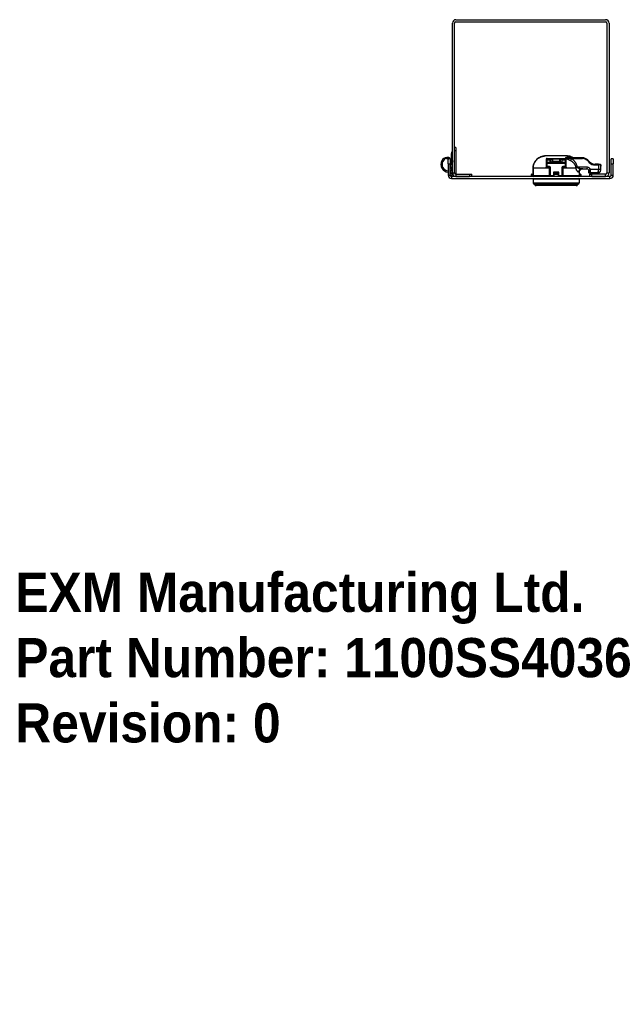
# Model space of a CAD drawing. Header units: inches. Extents: x 0 to 125, y -11 to 69.
# Tile 1 of 7: x 0 to 15, y -11 to 14. Entities that reach past the tile are written whole.
import ezdxf

# ---------------------------------------------------------------- set-up
doc = ezdxf.new("R2010")
doc.units = ezdxf.units.IN
doc.header["$MEASUREMENT"] = 0
doc.layers.get('0').update_dxf_attribs({"lineweight": 25})
doc.layers.add('Visible Edges(ANSI)', color=7, linetype='Continuous', lineweight=25)
doc.layers.add('Visible Tangent Edges(ANSI)', color=7, linetype='Continuous', lineweight=25)
doc.styles.get("Standard").update_dxf_attribs({"font": 'arialbd.ttf'})

msp = doc.modelspace()

# ---------------------------------------------------------------- linework, layer by layer
at = {"layer": 'Visible Edges(ANSI)'}
for p, q in [((11.26, 14.122), (15.088, 14.122)), ((11.174, 10.208), (11.174, 14.036)), ((11.229, 10.208), (11.229, 14.036)), ((11.26, 14.067), (15.088, 14.067)), ((15.119, 14.036), (15.119, 10.208)), ((15.174, 14.036), (15.174, 10.208)), ((11.258, 10.862), (11.229, 10.862)), ((11.258, 10.862), (11.258, 10.783)), ((11.064, 10.442), (11.064, 10.567)), ((11.119, 10.567), (11.064, 10.567)), ((11.104, 10.567), (11.113, 10.587)), ((11.106, 10.59), (11.113, 10.587)), ((11.119, 10.567), (11.119, 10.442)), ((11.13, 10.321), (11.154, 10.673)), ((11.154, 10.673), (11.16, 10.752)), ((11.174, 10.751), (11.16, 10.752)), ((11.258, 10.783), (11.258, 10.193)), ((14.106, 10.647), (13.541, 10.647)), ((14.055, 10.56), (13.592, 10.56)), ((13.666, 10.56), (13.666, 10.489)), ((13.725, 10.507), (13.725, 10.56)), ((13.922, 10.56), (13.922, 10.507)), ((13.981, 10.489), (13.981, 10.56)), ((14.49, 10.595), (14.147, 10.595)), ((15.284, 10.567), (15.229, 10.567)), ((15.229, 10.442), (15.229, 10.567)), ((15.284, 10.567), (15.284, 10.442)), ((11.064, 10.442), (11.064, 10.153)), ((11.119, 10.153), (11.119, 10.442)), ((11.174, 10.526), (11.159, 10.318)), ((13.233, 10.332), (13.233, 10.145)), ((13.583, 10.366), (13.583, 10.55)), ((13.588, 10.534), (13.588, 10.474)), ((13.588, 10.474), (13.588, 10.455)), ((13.588, 10.455), (13.588, 10.371)), ((13.597, 10.543), (13.666, 10.543)), ((14.05, 10.465), (13.597, 10.465)), ((13.597, 10.361), (13.656, 10.361)), ((13.661, 10.346), (13.661, 10.353)), ((13.661, 10.332), (13.661, 10.346)), ((13.661, 10.145), (13.661, 10.332)), ((13.666, 10.351), (13.666, 10.136)), ((13.676, 10.479), (13.971, 10.479)), ((13.981, 10.543), (14.05, 10.543)), ((13.981, 10.136), (13.981, 10.351)), ((13.986, 10.353), (13.986, 10.346)), ((13.986, 10.346), (13.986, 10.332)), ((13.986, 10.332), (13.986, 10.145)), ((13.991, 10.361), (14.05, 10.361)), ((14.06, 10.474), (14.06, 10.534)), ((14.06, 10.455), (14.06, 10.474)), ((14.06, 10.371), (14.06, 10.455)), ((14.065, 10.55), (14.065, 10.366)), ((14.471, 10.314), (14.611, 10.314)), ((14.677, 10.489), (14.629, 10.537)), ((14.902, 10.432), (14.816, 10.432)), ((14.902, 10.432), (14.946, 10.432)), ((14.965, 10.295), (14.965, 10.386)), ((15.229, 10.153), (15.229, 10.442)), ((15.284, 10.153), (15.284, 10.442)), ((11.138, 10.166), (11.121, 10.203)), ((11.148, 10.215), (11.165, 10.179)), ((15.198, 10.122), (11.15, 10.122)), ((11.15, 10.067), (15.198, 10.067)), ((11.174, 10.208), (11.174, 10.182)), ((11.178, 10.182), (11.174, 10.182)), ((11.26, 10.177), (11.614, 10.177)), ((11.26, 10.122), (11.614, 10.122)), ((11.614, 10.177), (11.674, 10.177)), ((11.674, 10.122), (11.674, 10.177)), ((13.194, 10.122), (13.194, 10.167)), ((13.203, 10.177), (13.224, 10.178)), ((13.233, 10.178), (13.224, 10.178)), ((13.652, 10.135), (13.243, 10.135)), ((13.44, 10.126), (13.755, 10.126)), ((13.652, 10.135), (13.666, 10.135)), ((13.765, 10.211), (13.765, 10.178)), ((13.765, 10.178), (13.765, 10.122)), ((13.883, 10.178), (13.883, 10.211)), ((13.883, 10.122), (13.883, 10.178)), ((13.893, 10.126), (14.208, 10.126)), ((13.981, 10.135), (13.996, 10.135)), ((14.408, 10.135), (13.996, 10.135)), ((14.419, 10.145), (14.419, 10.235)), ((14.424, 10.178), (14.419, 10.178)), ((14.424, 10.178), (14.444, 10.177)), ((14.454, 10.167), (14.454, 10.122)), ((14.651, 10.274), (14.651, 10.257)), ((14.651, 10.257), (14.651, 10.236)), ((14.674, 10.177), (14.734, 10.177)), ((14.674, 10.177), (14.674, 10.122)), ((14.889, 10.202), (14.691, 10.197)), ((15.088, 10.177), (14.734, 10.177)), ((14.734, 10.122), (15.088, 10.122)), ((14.965, 10.28), (14.965, 10.295)), ((13.233, 10.047), (13.233, 9.957)), ((14.336, 9.886), (13.311, 9.886)), ((14.414, 10.047), (14.414, 9.957))]:
    msp.add_line(p, q, dxfattribs=at)
at = {"layer": 'Visible Edges(ANSI)', "flags": 128}
for points in [[(11.02, 10.573), (11.023, 10.574), (11.026, 10.574), (11.029, 10.574), (11.032, 10.575), (11.035, 10.575), (11.038, 10.575), (11.041, 10.575), (11.044, 10.575), (11.047, 10.575), (11.05, 10.574), (11.052, 10.574), (11.055, 10.574), (11.058, 10.573), (11.06, 10.573), (11.063, 10.573), (11.066, 10.572), (11.068, 10.572), (11.071, 10.571), (11.073, 10.57), (11.075, 10.57), (11.078, 10.569), (11.08, 10.568), (11.082, 10.568), (11.084, 10.567)], [(11.106, 10.59), (11.105, 10.59), (11.103, 10.591), (11.101, 10.592), (11.099, 10.593), (11.097, 10.594), (11.095, 10.594), (11.092, 10.595), (11.09, 10.596), (11.087, 10.597), (11.084, 10.598), (11.081, 10.599), (11.078, 10.6), (11.075, 10.6), (11.071, 10.601), (11.068, 10.602), (11.064, 10.602), (11.061, 10.603), (11.057, 10.603), (11.053, 10.604), (11.049, 10.604), (11.045, 10.604), (11.042, 10.604), (11.038, 10.604), (11.034, 10.604)], [(13.51, 10.64), (13.483, 10.634), (13.456, 10.626), (13.429, 10.616), (13.404, 10.605), (13.38, 10.591), (13.356, 10.575), (13.334, 10.557), (13.314, 10.537), (13.296, 10.515), (13.28, 10.492), (13.266, 10.468), (13.254, 10.442), (13.245, 10.415), (13.238, 10.388), (13.234, 10.36), (13.233, 10.332)], [(13.51, 10.64), (13.515, 10.641), (13.52, 10.642), (13.524, 10.642), (13.528, 10.643), (13.531, 10.644), (13.534, 10.644), (13.536, 10.645), (13.537, 10.645)], [(13.535, 10.644), (13.53, 10.644), (13.524, 10.642), (13.517, 10.641), (13.51, 10.64)], [(13.583, 10.55), (13.583, 10.551), (13.583, 10.551), (13.583, 10.552), (13.583, 10.552), (13.583, 10.553), (13.583, 10.553), (13.583, 10.554), (13.584, 10.554), (13.584, 10.555), (13.584, 10.556), (13.584, 10.556), (13.585, 10.557), (13.585, 10.557), (13.586, 10.557), (13.586, 10.558), (13.587, 10.558), (13.587, 10.559), (13.588, 10.559), (13.589, 10.559), (13.59, 10.56), (13.59, 10.56), (13.591, 10.56), (13.592, 10.56), (13.592, 10.56)], [(14.055, 10.56), (14.056, 10.56), (14.057, 10.56), (14.057, 10.56), (14.058, 10.56), (14.059, 10.559), (14.059, 10.559), (14.06, 10.559), (14.061, 10.558), (14.061, 10.558), (14.062, 10.557), (14.062, 10.557), (14.063, 10.557), (14.063, 10.556), (14.063, 10.556), (14.064, 10.555), (14.064, 10.554), (14.064, 10.554), (14.064, 10.553), (14.065, 10.553), (14.065, 10.552), (14.065, 10.552), (14.065, 10.551), (14.065, 10.551), (14.065, 10.55)], [(14.11, 10.645), (14.111, 10.645), (14.113, 10.644), (14.116, 10.644), (14.119, 10.643), (14.123, 10.642), (14.128, 10.641), (14.133, 10.641), (14.138, 10.64)], [(14.261, 10.595), (14.247, 10.603), (14.232, 10.61), (14.201, 10.623), (14.17, 10.633), (14.138, 10.64)], [(14.262, 10.595), (14.255, 10.595), (14.249, 10.597)], [(13.735, 10.474), (13.736, 10.474), (13.736, 10.474), (13.736, 10.473), (13.737, 10.473), (13.737, 10.473), (13.737, 10.472), (13.738, 10.472), (13.738, 10.471), (13.738, 10.471), (13.739, 10.471), (13.739, 10.47), (13.74, 10.47), (13.74, 10.469), (13.74, 10.469), (13.741, 10.469), (13.741, 10.468), (13.741, 10.468), (13.742, 10.467), (13.742, 10.467), (13.742, 10.466), (13.742, 10.466), (13.743, 10.466), (13.743, 10.465), (13.743, 10.465)], [(13.904, 10.465), (13.905, 10.465), (13.905, 10.466), (13.905, 10.466), (13.905, 10.466), (13.906, 10.467), (13.906, 10.467), (13.906, 10.468), (13.907, 10.468), (13.907, 10.469), (13.907, 10.469), (13.908, 10.469), (13.908, 10.47), (13.908, 10.47), (13.909, 10.471), (13.909, 10.471), (13.909, 10.471), (13.91, 10.472), (13.91, 10.472), (13.911, 10.473), (13.911, 10.473), (13.911, 10.473), (13.912, 10.474), (13.912, 10.474), (13.912, 10.474)], [(14.505, 10.314), (14.502, 10.314), (14.5, 10.314), (14.498, 10.314), (14.496, 10.313), (14.494, 10.313), (14.493, 10.313), (14.491, 10.313), (14.489, 10.312), (14.487, 10.312), (14.485, 10.312), (14.483, 10.311), (14.481, 10.311), (14.48, 10.311), (14.478, 10.31), (14.476, 10.31), (14.474, 10.309), (14.473, 10.309), (14.471, 10.308), (14.47, 10.307), (14.468, 10.307), (14.466, 10.306), (14.465, 10.305), (14.463, 10.305), (14.462, 10.304)], [(14.965, 10.386), (14.965, 10.399), (14.965, 10.412)], [(13.233, 10.145), (13.234, 10.141), (13.236, 10.138), (13.239, 10.136), (13.243, 10.135)], [(13.316, 10.135), (13.31, 10.134), (13.304, 10.131), (13.299, 10.127), (13.296, 10.122)], [(14.351, 10.122), (14.348, 10.127), (14.343, 10.131), (14.338, 10.134), (14.331, 10.135)], [(14.408, 10.135), (14.409, 10.135), (14.41, 10.135), (14.41, 10.135), (14.411, 10.135), (14.412, 10.135), (14.412, 10.136), (14.413, 10.136), (14.413, 10.136), (14.414, 10.137), (14.415, 10.137), (14.415, 10.137), (14.416, 10.138), (14.416, 10.138), (14.417, 10.139), (14.417, 10.139), (14.417, 10.14), (14.418, 10.14), (14.418, 10.141), (14.418, 10.142), (14.418, 10.142), (14.419, 10.143), (14.419, 10.144), (14.419, 10.144), (14.419, 10.145)], [(14.419, 10.235), (14.419, 10.238), (14.419, 10.242), (14.42, 10.245), (14.42, 10.249), (14.421, 10.253), (14.422, 10.256), (14.423, 10.259), (14.424, 10.263), (14.425, 10.266), (14.427, 10.269), (14.429, 10.272), (14.431, 10.275), (14.433, 10.278), (14.435, 10.281), (14.437, 10.284), (14.439, 10.287), (14.442, 10.289), (14.444, 10.292), (14.447, 10.294), (14.449, 10.296), (14.452, 10.298), (14.455, 10.3), (14.459, 10.302), (14.462, 10.304)], [(14.649, 10.285), (14.649, 10.285), (14.649, 10.284), (14.649, 10.284), (14.65, 10.283), (14.65, 10.283), (14.65, 10.282), (14.65, 10.282), (14.65, 10.281), (14.65, 10.281), (14.65, 10.28), (14.65, 10.28), (14.65, 10.28), (14.65, 10.279), (14.65, 10.279), (14.65, 10.278), (14.65, 10.278), (14.65, 10.277), (14.65, 10.277), (14.65, 10.276), (14.651, 10.276), (14.651, 10.276), (14.651, 10.275), (14.651, 10.275), (14.651, 10.274)]]:
    msp.add_lwpolyline(points, dxfattribs=at)
at = {"layer": 'Visible Edges(ANSI)'}
for centre, radius, start, end in [((11.26, 14.036), 0.086, 90, 180), ((15.088, 14.036), 0.086, 0, 90), ((11.26, 14.036), 0.031, 90, 180), ((15.088, 14.036), 0.031, 0, 90), ((11.04, 10.447), 0.157, 92.0902, 153.245), ((11.04, 10.447), 0.128, 99.0892, 153.245), ((13.541, 10.638), 0.00925, 90, 131.9303), ((14.106, 10.637), 0.00984, 49.4973, 90), ((14.49, 10.398), 0.197, 45, 90), ((11.075, 10.429), 0.197, 153.245, 266.7696), ((11.075, 10.429), 0.167, 153.245, 266.1988), ((11.067, 10.326), 0.0634, 325.4262, 356), ((11.068, 10.324), 0.0917, 304.2652, 356), ((13.597, 10.534), 0.00984, 90, 180), ((13.597, 10.455), 0.00984, 90, 180), ((13.597, 10.371), 0.00984, 180, 270), ((13.656, 10.351), 0.00984, 0, 90), ((13.676, 10.489), 0.00984, 180, 270), ((13.971, 10.489), 0.00984, 270, 0), ((13.991, 10.351), 0.00984, 90, 180), ((14.05, 10.534), 0.00984, 0, 90), ((14.05, 10.455), 0.00984, 0, 90), ((14.05, 10.371), 0.00984, 270, 0), ((14.611, 10.274), 0.0394, 15.7452, 90), ((14.816, 10.629), 0.197, 225, 270), ((14.946, 10.412), 0.0197, 0, 90), ((11.067, 10.326), 0.0634, 265.4012, 267.5032), ((11.15, 10.153), 0.086, 180, 270), ((11.075, 10.181), 0.0807, 25, 57.0234), ((11.075, 10.181), 0.0511, 25, 30.8443), ((11.15, 10.153), 0.031, 180, 270), ((11.195, 10.193), 0.063, 205, 289.797), ((11.195, 10.193), 0.0335, 205, 257.9485), ((11.26, 10.208), 0.086, 180, 270), ((11.26, 10.208), 0.031, 180, 270), ((11.195, 10.193), 0.063, 345.5928, 0), ((13.204, 10.167), 0.00984, 93, 180), ((13.253, 10.047), 0.0197, 90, 180), ((13.44, 10.116), 0.00984, 90, 143.9848), ((13.652, 10.145), 0.00984, 270, 0), ((13.656, 10.136), 0.00984, 270, 0), ((13.755, 10.136), 0.00984, 270, 0), ((13.893, 10.136), 0.00984, 180, 270), ((13.991, 10.136), 0.00984, 180, 270), ((13.996, 10.145), 0.00984, 180, 270), ((14.208, 10.116), 0.00984, 36.0152, 90), ((14.395, 10.047), 0.0197, 0, 90), ((14.444, 10.167), 0.00984, 0, 87), ((14.69, 10.236), 0.0394, 180, 271.4321), ((14.887, 10.28), 0.0787, 271.4321, 0), ((15.088, 10.208), 0.086, 270, 0), ((15.088, 10.208), 0.031, 270, 0), ((15.198, 10.153), 0.086, 270, 0), ((15.198, 10.153), 0.031, 270, 0), ((13.273, 9.957), 0.0394, 180, 255.7065), ((13.258, 9.9), 0.0197, 25.8305, 75.7065), ((13.311, 9.925), 0.0394, 205.8305, 270), ((14.336, 9.925), 0.0394, 270, 334.1695), ((14.39, 9.9), 0.0197, 104.2935, 154.1695), ((14.375, 9.957), 0.0394, 284.2935, 0)]:
    msp.add_arc(centre, radius, start, end, dxfattribs=at)
at = {"layer": 'Visible Tangent Edges(ANSI)'}
for p, q in [((11.034, 10.604), (11.02, 10.573)), ((11.154, 10.673), (11.174, 10.672)), ((11.229, 10.783), (11.258, 10.783)), ((13.51, 10.64), (13.51, 10.64)), ((13.59, 10.578), (14.058, 10.578)), ((13.592, 10.55), (13.592, 10.56)), ((13.611, 10.55), (13.611, 10.56)), ((13.676, 10.56), (13.676, 10.558)), ((13.716, 10.558), (13.716, 10.56)), ((13.735, 10.498), (13.735, 10.56)), ((13.912, 10.56), (13.912, 10.498)), ((13.932, 10.56), (13.932, 10.558)), ((13.971, 10.558), (13.971, 10.56)), ((14.036, 10.56), (14.036, 10.55)), ((14.055, 10.56), (14.055, 10.55)), ((14.122, 10.605), (14.236, 10.605)), ((14.138, 10.64), (14.138, 10.64)), ((14.208, 10.575), (14.495, 10.575)), ((11.064, 10.442), (11.119, 10.442)), ((13.233, 10.332), (13.233, 10.332)), ((13.233, 10.145), (13.233, 10.332)), ((13.649, 10.332), (13.233, 10.332)), ((13.569, 10.347), (13.569, 10.356)), ((13.583, 10.55), (13.592, 10.55)), ((13.588, 10.373), (13.583, 10.373)), ((13.597, 10.474), (13.588, 10.474)), ((13.597, 10.455), (13.588, 10.455)), ((13.588, 10.371), (13.597, 10.371)), ((13.592, 10.55), (13.611, 10.55)), ((13.592, 10.542), (13.592, 10.55)), ((13.592, 10.356), (13.592, 10.362)), ((13.597, 10.474), (13.597, 10.543)), ((13.735, 10.474), (13.597, 10.474)), ((13.597, 10.465), (13.597, 10.474)), ((13.597, 10.455), (13.597, 10.465)), ((13.597, 10.455), (14.05, 10.455)), ((13.597, 10.371), (13.597, 10.455)), ((13.656, 10.371), (13.597, 10.371)), ((13.597, 10.361), (13.597, 10.371)), ((13.649, 10.347), (13.649, 10.332)), ((13.649, 10.332), (13.649, 10.145)), ((13.661, 10.332), (13.649, 10.332)), ((13.652, 10.361), (13.652, 10.356)), ((13.656, 10.371), (13.656, 10.361)), ((13.661, 10.353), (13.664, 10.358)), ((13.676, 10.351), (13.666, 10.351)), ((13.676, 10.48), (13.676, 10.558)), ((13.676, 10.558), (13.716, 10.558)), ((13.676, 10.48), (13.676, 10.479)), ((13.971, 10.48), (13.676, 10.48)), ((13.676, 10.136), (13.676, 10.351)), ((13.716, 10.558), (13.716, 10.498)), ((13.735, 10.489), (13.735, 10.498)), ((13.912, 10.498), (13.735, 10.498)), ((13.735, 10.489), (13.912, 10.489)), ((13.735, 10.474), (13.735, 10.465)), ((13.912, 10.498), (13.912, 10.489)), ((13.912, 10.465), (13.912, 10.474)), ((14.05, 10.474), (13.912, 10.474)), ((13.932, 10.498), (13.932, 10.558)), ((13.932, 10.558), (13.971, 10.558)), ((13.971, 10.558), (13.971, 10.48)), ((13.971, 10.479), (13.971, 10.48)), ((13.971, 10.351), (13.971, 10.136)), ((13.981, 10.351), (13.971, 10.351)), ((13.984, 10.358), (13.986, 10.353)), ((13.999, 10.332), (13.986, 10.332)), ((14.05, 10.371), (13.991, 10.371)), ((13.991, 10.361), (13.991, 10.371)), ((13.996, 10.356), (13.996, 10.361)), ((13.999, 10.332), (13.999, 10.347)), ((14.323, 10.332), (13.999, 10.332)), ((13.999, 10.145), (13.999, 10.332)), ((14.036, 10.55), (14.055, 10.55)), ((14.05, 10.543), (14.05, 10.474)), ((14.05, 10.474), (14.06, 10.474)), ((14.05, 10.474), (14.05, 10.465)), ((14.05, 10.465), (14.05, 10.455)), ((14.06, 10.455), (14.05, 10.455)), ((14.05, 10.455), (14.05, 10.371)), ((14.05, 10.371), (14.05, 10.361)), ((14.05, 10.371), (14.06, 10.371)), ((14.055, 10.55), (14.065, 10.55)), ((14.055, 10.55), (14.055, 10.542)), ((14.055, 10.362), (14.055, 10.356)), ((14.065, 10.373), (14.06, 10.373)), ((14.079, 10.356), (14.079, 10.347)), ((14.621, 10.353), (14.363, 10.353)), ((14.621, 10.523), (14.668, 10.476)), ((14.821, 10.412), (14.907, 10.412)), ((14.907, 10.412), (14.907, 10.295)), ((14.965, 10.412), (14.907, 10.412)), ((14.965, 10.412), (14.965, 10.412)), ((15.229, 10.442), (15.284, 10.442)), ((11.064, 10.153), (11.119, 10.153)), ((11.15, 10.122), (11.15, 10.067)), ((11.174, 10.208), (11.229, 10.208)), ((11.26, 10.177), (11.26, 10.122)), ((11.614, 10.177), (11.614, 10.122)), ((13.215, 10.168), (13.194, 10.167)), ((13.215, 10.168), (13.215, 10.122)), ((13.224, 10.168), (13.215, 10.168)), ((13.224, 10.168), (13.224, 10.178)), ((13.224, 10.168), (13.233, 10.169)), ((13.224, 10.122), (13.224, 10.168)), ((13.233, 10.145), (13.233, 10.145)), ((13.233, 10.145), (13.649, 10.145)), ((13.649, 10.145), (13.661, 10.145)), ((13.666, 10.145), (13.661, 10.145)), ((13.667, 10.136), (13.666, 10.136)), ((13.676, 10.136), (13.667, 10.136)), ((13.755, 10.136), (13.676, 10.136)), ((13.676, 10.136), (13.676, 10.126)), ((13.774, 10.222), (13.755, 10.232)), ((13.755, 10.232), (13.764, 10.213)), ((13.893, 10.232), (13.755, 10.232)), ((13.755, 10.232), (13.755, 10.136)), ((13.755, 10.126), (13.755, 10.136)), ((13.765, 10.136), (13.755, 10.136)), ((13.765, 10.178), (13.775, 10.178)), ((13.774, 10.222), (13.874, 10.222)), ((13.775, 10.187), (13.775, 10.221)), ((13.775, 10.187), (13.775, 10.178)), ((13.873, 10.187), (13.775, 10.187)), ((13.775, 10.122), (13.775, 10.178)), ((13.775, 10.178), (13.873, 10.178)), ((13.873, 10.221), (13.873, 10.187)), ((13.873, 10.178), (13.873, 10.187)), ((13.873, 10.178), (13.873, 10.122)), ((13.873, 10.178), (13.883, 10.178)), ((13.893, 10.232), (13.874, 10.222)), ((13.883, 10.213), (13.893, 10.232)), ((13.893, 10.136), (13.883, 10.136)), ((13.893, 10.136), (13.893, 10.232)), ((13.971, 10.136), (13.893, 10.136)), ((13.893, 10.136), (13.893, 10.126)), ((13.971, 10.126), (13.971, 10.136)), ((13.98, 10.136), (13.971, 10.136)), ((13.981, 10.136), (13.98, 10.136)), ((13.986, 10.145), (13.981, 10.145)), ((13.986, 10.145), (13.999, 10.145)), ((13.999, 10.145), (14.419, 10.145)), ((14.419, 10.235), (14.399, 10.235)), ((14.419, 10.168), (14.424, 10.168)), ((14.424, 10.178), (14.424, 10.168)), ((14.424, 10.168), (14.424, 10.122)), ((14.433, 10.168), (14.424, 10.168)), ((14.433, 10.122), (14.433, 10.168)), ((14.454, 10.167), (14.433, 10.168)), ((14.691, 10.197), (14.692, 10.219)), ((14.734, 10.122), (14.734, 10.177)), ((14.965, 10.295), (14.907, 10.295)), ((15.088, 10.122), (15.088, 10.177)), ((15.119, 10.208), (15.174, 10.208)), ((15.198, 10.067), (15.198, 10.122)), ((15.229, 10.153), (15.284, 10.153)), ((14.414, 10.047), (13.233, 10.047)), ((13.233, 9.957), (14.414, 9.957)), ((13.263, 9.919), (14.385, 9.919)), ((14.372, 9.908), (13.276, 9.908))]:
    msp.add_line(p, q, dxfattribs=at)
at = {"layer": 'Visible Tangent Edges(ANSI)', "flags": 128}
for points in [[(13.233, 10.332), (13.234, 10.351), (13.236, 10.369), (13.239, 10.388), (13.243, 10.406), (13.248, 10.424), (13.254, 10.442), (13.262, 10.459), (13.27, 10.476), (13.28, 10.492), (13.291, 10.508), (13.302, 10.522), (13.315, 10.537), (13.328, 10.55), (13.342, 10.563), (13.356, 10.574), (13.372, 10.585), (13.388, 10.595), (13.404, 10.604), (13.421, 10.612), (13.438, 10.62), (13.456, 10.626), (13.474, 10.631), (13.492, 10.636), (13.51, 10.64)], [(13.51, 10.64), (13.512, 10.64), (13.514, 10.64), (13.516, 10.641), (13.518, 10.641), (13.52, 10.641), (13.521, 10.642), (13.523, 10.642), (13.525, 10.642), (13.527, 10.643), (13.528, 10.643), (13.53, 10.643), (13.531, 10.644), (13.532, 10.644), (13.534, 10.644), (13.535, 10.644), (13.536, 10.645), (13.537, 10.645), (13.538, 10.645), (13.538, 10.645), (13.539, 10.645), (13.539, 10.645), (13.54, 10.646), (13.54, 10.646), (13.54, 10.646)], [(13.54, 10.646), (13.54, 10.646), (13.54, 10.646), (13.54, 10.646), (13.54, 10.646), (13.54, 10.646), (13.54, 10.646), (13.54, 10.646), (13.54, 10.646), (13.54, 10.646), (13.54, 10.646), (13.54, 10.647), (13.54, 10.647), (13.54, 10.647), (13.54, 10.647), (13.54, 10.647), (13.541, 10.647), (13.541, 10.647), (13.541, 10.647), (13.541, 10.647), (13.541, 10.647), (13.541, 10.647), (13.541, 10.647), (13.541, 10.647), (13.541, 10.647)], [(13.59, 10.578), (13.588, 10.578), (13.587, 10.577), (13.585, 10.577), (13.584, 10.577), (13.582, 10.576), (13.581, 10.576), (13.579, 10.575), (13.578, 10.574), (13.577, 10.573), (13.576, 10.572), (13.575, 10.571), (13.574, 10.57), (13.573, 10.569), (13.573, 10.568), (13.572, 10.567), (13.571, 10.566), (13.571, 10.565), (13.571, 10.564), (13.57, 10.563), (13.57, 10.562), (13.57, 10.561), (13.57, 10.559), (13.57, 10.558), (13.57, 10.557)], [(13.611, 10.55), (13.612, 10.55), (13.613, 10.55), (13.614, 10.551), (13.615, 10.551), (13.615, 10.551), (13.616, 10.551), (13.617, 10.551), (13.618, 10.552), (13.619, 10.552), (13.619, 10.552), (13.62, 10.553), (13.621, 10.553), (13.622, 10.553), (13.622, 10.554), (13.623, 10.554), (13.624, 10.555), (13.624, 10.556), (13.625, 10.556), (13.626, 10.557), (13.626, 10.557), (13.627, 10.558), (13.627, 10.559), (13.628, 10.559), (13.628, 10.56)], [(14.019, 10.56), (14.02, 10.559), (14.02, 10.559), (14.021, 10.558), (14.021, 10.557), (14.022, 10.557), (14.022, 10.556), (14.023, 10.556), (14.024, 10.555), (14.024, 10.554), (14.025, 10.554), (14.026, 10.553), (14.027, 10.553), (14.027, 10.553), (14.028, 10.552), (14.029, 10.552), (14.03, 10.552), (14.03, 10.551), (14.031, 10.551), (14.032, 10.551), (14.033, 10.551), (14.034, 10.551), (14.035, 10.55), (14.036, 10.55), (14.036, 10.55)], [(14.078, 10.557), (14.078, 10.558), (14.078, 10.559), (14.078, 10.561), (14.078, 10.562), (14.077, 10.563), (14.077, 10.564), (14.077, 10.565), (14.076, 10.566), (14.076, 10.567), (14.075, 10.568), (14.074, 10.569), (14.073, 10.57), (14.073, 10.571), (14.072, 10.572), (14.071, 10.573), (14.069, 10.574), (14.068, 10.575), (14.067, 10.576), (14.065, 10.576), (14.064, 10.577), (14.062, 10.577), (14.061, 10.577), (14.059, 10.578), (14.058, 10.578)], [(14.122, 10.605), (14.114, 10.605), (14.106, 10.605), (14.097, 10.604), (14.089, 10.604), (14.081, 10.603), (14.074, 10.601), (14.068, 10.599), (14.065, 10.596), (14.065, 10.591), (14.068, 10.587), (14.073, 10.582), (14.081, 10.578), (14.09, 10.573), (14.1, 10.569), (14.11, 10.564), (14.12, 10.56), (14.129, 10.556), (14.137, 10.552), (14.146, 10.548), (14.154, 10.543), (14.163, 10.539), (14.172, 10.535), (14.18, 10.531), (14.188, 10.526)], [(14.208, 10.575), (14.198, 10.576), (14.189, 10.577), (14.179, 10.578), (14.17, 10.579), (14.16, 10.58), (14.151, 10.581), (14.141, 10.582), (14.132, 10.583), (14.121, 10.584), (14.111, 10.586), (14.1, 10.587), (14.09, 10.588), (14.083, 10.589), (14.077, 10.59), (14.075, 10.591), (14.077, 10.592), (14.081, 10.593), (14.088, 10.594), (14.097, 10.594), (14.107, 10.594), (14.117, 10.594), (14.127, 10.595), (14.137, 10.595), (14.147, 10.595)], [(14.106, 10.647), (14.106, 10.647), (14.106, 10.647), (14.106, 10.647), (14.106, 10.647), (14.106, 10.647), (14.106, 10.647), (14.106, 10.647), (14.106, 10.647), (14.106, 10.647), (14.107, 10.647), (14.107, 10.647), (14.107, 10.647), (14.107, 10.647), (14.107, 10.646), (14.107, 10.646), (14.107, 10.646), (14.107, 10.646), (14.107, 10.646), (14.107, 10.646), (14.107, 10.646), (14.107, 10.646), (14.107, 10.646), (14.107, 10.646), (14.107, 10.646)], [(14.107, 10.646), (14.107, 10.646), (14.107, 10.646), (14.108, 10.646), (14.108, 10.645), (14.109, 10.645), (14.109, 10.645), (14.11, 10.645), (14.111, 10.645), (14.112, 10.644), (14.113, 10.644), (14.115, 10.644), (14.116, 10.644), (14.118, 10.643), (14.119, 10.643), (14.121, 10.643), (14.122, 10.642), (14.124, 10.642), (14.126, 10.642), (14.128, 10.641), (14.13, 10.641), (14.132, 10.641), (14.134, 10.64), (14.136, 10.64), (14.138, 10.64)], [(14.138, 10.64), (14.143, 10.639), (14.148, 10.638), (14.154, 10.636), (14.159, 10.635), (14.164, 10.634), (14.169, 10.633), (14.175, 10.631), (14.18, 10.63), (14.185, 10.628), (14.191, 10.626), (14.196, 10.625), (14.201, 10.623), (14.206, 10.621), (14.211, 10.619), (14.216, 10.617), (14.221, 10.615), (14.226, 10.612), (14.231, 10.61), (14.236, 10.608), (14.241, 10.605), (14.246, 10.603), (14.251, 10.6), (14.256, 10.597), (14.26, 10.595)], [(14.363, 10.353), (14.361, 10.365), (14.359, 10.377), (14.357, 10.388), (14.354, 10.4), (14.35, 10.411), (14.346, 10.422), (14.342, 10.433), (14.337, 10.444), (14.331, 10.454), (14.326, 10.464), (14.319, 10.474), (14.312, 10.484), (14.305, 10.493), (14.298, 10.502), (14.29, 10.511), (14.282, 10.519), (14.274, 10.528), (14.265, 10.535), (14.256, 10.543), (14.247, 10.55), (14.237, 10.557), (14.228, 10.563), (14.218, 10.569), (14.208, 10.575)], [(14.236, 10.605), (14.237, 10.605), (14.238, 10.604), (14.239, 10.604), (14.24, 10.603), (14.241, 10.603), (14.242, 10.603), (14.243, 10.602), (14.244, 10.602), (14.245, 10.601), (14.246, 10.601), (14.247, 10.601), (14.248, 10.6), (14.249, 10.6), (14.25, 10.599), (14.251, 10.599), (14.252, 10.598), (14.253, 10.598), (14.254, 10.597), (14.255, 10.597), (14.256, 10.597), (14.257, 10.596), (14.257, 10.596), (14.258, 10.595), (14.259, 10.595)], [(14.249, 10.597), (14.249, 10.598), (14.248, 10.598), (14.247, 10.598), (14.247, 10.599), (14.246, 10.599), (14.246, 10.599), (14.245, 10.599), (14.245, 10.6), (14.244, 10.6), (14.244, 10.6), (14.243, 10.601), (14.243, 10.601), (14.242, 10.601), (14.242, 10.602), (14.241, 10.602), (14.24, 10.602), (14.24, 10.603), (14.239, 10.603), (14.239, 10.603), (14.238, 10.604), (14.238, 10.604), (14.237, 10.604), (14.237, 10.605), (14.236, 10.605)], [(14.236, 10.605), (14.237, 10.604), (14.238, 10.603), (14.239, 10.603), (14.24, 10.602), (14.241, 10.601), (14.242, 10.601), (14.243, 10.6), (14.244, 10.599), (14.245, 10.599), (14.246, 10.598), (14.247, 10.598), (14.248, 10.597), (14.249, 10.597), (14.25, 10.597), (14.252, 10.596), (14.253, 10.596), (14.254, 10.596), (14.255, 10.595), (14.256, 10.595), (14.257, 10.595), (14.258, 10.595), (14.26, 10.595), (14.261, 10.595), (14.262, 10.595)], [(13.57, 10.557), (13.569, 10.551), (13.569, 10.544), (13.569, 10.538), (13.569, 10.53), (13.569, 10.523), (13.569, 10.516), (13.569, 10.508), (13.569, 10.5), (13.569, 10.492), (13.569, 10.484), (13.569, 10.476), (13.569, 10.467), (13.569, 10.458), (13.569, 10.45), (13.569, 10.441), (13.569, 10.432), (13.569, 10.422), (13.569, 10.413), (13.569, 10.404), (13.569, 10.394), (13.569, 10.385), (13.569, 10.375), (13.569, 10.366), (13.569, 10.356)], [(13.581, 10.365), (13.581, 10.365), (13.581, 10.365), (13.58, 10.365), (13.58, 10.364), (13.579, 10.364), (13.579, 10.363), (13.578, 10.363), (13.578, 10.362), (13.577, 10.361), (13.576, 10.36), (13.576, 10.36), (13.575, 10.359), (13.575, 10.358), (13.574, 10.357), (13.574, 10.356), (13.573, 10.355), (13.572, 10.354), (13.572, 10.353), (13.571, 10.352), (13.571, 10.351), (13.57, 10.35), (13.57, 10.349), (13.569, 10.348), (13.569, 10.347)], [(13.569, 10.347), (13.57, 10.347), (13.571, 10.348), (13.572, 10.348), (13.573, 10.349), (13.574, 10.35), (13.575, 10.35), (13.576, 10.351), (13.577, 10.351), (13.578, 10.352), (13.579, 10.352), (13.58, 10.352), (13.581, 10.353), (13.582, 10.353), (13.583, 10.354), (13.584, 10.354), (13.584, 10.355), (13.585, 10.355), (13.586, 10.355), (13.587, 10.355), (13.588, 10.356), (13.589, 10.356), (13.589, 10.356), (13.59, 10.356), (13.59, 10.356)], [(13.569, 10.347), (13.572, 10.347), (13.575, 10.347), (13.579, 10.347), (13.582, 10.347), (13.585, 10.347), (13.588, 10.347), (13.592, 10.347), (13.595, 10.347), (13.598, 10.347), (13.602, 10.347), (13.605, 10.347), (13.608, 10.347), (13.612, 10.347), (13.615, 10.347), (13.618, 10.347), (13.622, 10.347), (13.625, 10.347), (13.629, 10.347), (13.632, 10.347), (13.635, 10.347), (13.639, 10.347), (13.642, 10.347), (13.645, 10.347), (13.649, 10.347)], [(13.583, 10.366), (13.583, 10.366), (13.583, 10.366), (13.583, 10.366), (13.583, 10.366), (13.583, 10.366), (13.583, 10.366), (13.583, 10.366), (13.583, 10.366), (13.582, 10.366), (13.582, 10.366), (13.582, 10.366), (13.582, 10.366), (13.582, 10.366), (13.582, 10.366), (13.582, 10.366), (13.582, 10.366), (13.582, 10.366), (13.582, 10.366), (13.582, 10.366), (13.582, 10.366), (13.582, 10.366), (13.582, 10.365), (13.582, 10.365), (13.581, 10.365)], [(13.59, 10.356), (13.59, 10.356), (13.591, 10.356), (13.591, 10.356), (13.591, 10.356), (13.591, 10.356), (13.591, 10.356), (13.591, 10.356), (13.591, 10.356), (13.592, 10.356), (13.592, 10.356), (13.592, 10.356), (13.592, 10.356), (13.592, 10.356), (13.592, 10.356), (13.592, 10.356), (13.592, 10.356), (13.592, 10.356), (13.592, 10.356), (13.592, 10.356), (13.592, 10.356), (13.592, 10.356), (13.592, 10.356), (13.592, 10.356), (13.592, 10.356)], [(13.652, 10.356), (13.649, 10.356), (13.646, 10.356), (13.644, 10.356), (13.641, 10.356), (13.639, 10.356), (13.636, 10.356), (13.633, 10.356), (13.631, 10.356), (13.628, 10.356), (13.626, 10.356), (13.623, 10.356), (13.621, 10.356), (13.618, 10.356), (13.616, 10.356), (13.613, 10.356), (13.61, 10.356), (13.608, 10.356), (13.605, 10.356), (13.603, 10.356), (13.6, 10.356), (13.598, 10.356), (13.595, 10.356), (13.593, 10.356), (13.59, 10.356)], [(14.057, 10.356), (14.055, 10.356), (14.052, 10.356), (14.05, 10.356), (14.047, 10.356), (14.045, 10.356), (14.042, 10.356), (14.04, 10.356), (14.037, 10.356), (14.035, 10.356), (14.032, 10.356), (14.029, 10.356), (14.027, 10.356), (14.024, 10.356), (14.022, 10.356), (14.019, 10.356), (14.017, 10.356), (14.014, 10.356), (14.012, 10.356), (14.009, 10.356), (14.006, 10.356), (14.004, 10.356), (14.001, 10.356), (13.999, 10.356), (13.996, 10.356)], [(13.999, 10.347), (14.002, 10.347), (14.006, 10.347), (14.009, 10.347), (14.012, 10.347), (14.016, 10.347), (14.019, 10.347), (14.022, 10.347), (14.026, 10.347), (14.029, 10.347), (14.032, 10.347), (14.036, 10.347), (14.039, 10.347), (14.042, 10.347), (14.046, 10.347), (14.049, 10.347), (14.052, 10.347), (14.056, 10.347), (14.059, 10.347), (14.062, 10.347), (14.066, 10.347), (14.069, 10.347), (14.072, 10.347), (14.075, 10.347), (14.079, 10.347)], [(14.055, 10.356), (14.055, 10.356), (14.055, 10.356), (14.055, 10.356), (14.055, 10.356), (14.055, 10.356), (14.055, 10.356), (14.055, 10.356), (14.055, 10.356), (14.055, 10.356), (14.055, 10.356), (14.056, 10.356), (14.056, 10.356), (14.056, 10.356), (14.056, 10.356), (14.056, 10.356), (14.056, 10.356), (14.056, 10.356), (14.056, 10.356), (14.057, 10.356), (14.057, 10.356), (14.057, 10.356), (14.057, 10.356), (14.057, 10.356), (14.057, 10.356)], [(14.057, 10.356), (14.058, 10.356), (14.058, 10.356), (14.059, 10.356), (14.06, 10.356), (14.06, 10.355), (14.061, 10.355), (14.062, 10.355), (14.063, 10.355), (14.064, 10.354), (14.065, 10.354), (14.066, 10.353), (14.067, 10.353), (14.068, 10.352), (14.069, 10.352), (14.07, 10.352), (14.071, 10.351), (14.072, 10.351), (14.073, 10.35), (14.074, 10.35), (14.075, 10.349), (14.076, 10.348), (14.077, 10.348), (14.078, 10.347), (14.079, 10.347)], [(14.066, 10.365), (14.066, 10.365), (14.066, 10.365), (14.066, 10.366), (14.066, 10.366), (14.066, 10.366), (14.066, 10.366), (14.065, 10.366), (14.065, 10.366), (14.065, 10.366), (14.065, 10.366), (14.065, 10.366), (14.065, 10.366), (14.065, 10.366), (14.065, 10.366), (14.065, 10.366), (14.065, 10.366), (14.065, 10.366), (14.065, 10.366), (14.065, 10.366), (14.065, 10.366), (14.065, 10.366), (14.065, 10.366), (14.065, 10.366), (14.065, 10.366)], [(14.079, 10.347), (14.078, 10.348), (14.078, 10.349), (14.077, 10.35), (14.077, 10.351), (14.076, 10.352), (14.076, 10.353), (14.075, 10.354), (14.075, 10.355), (14.074, 10.356), (14.073, 10.357), (14.073, 10.358), (14.072, 10.359), (14.072, 10.36), (14.071, 10.36), (14.07, 10.361), (14.07, 10.362), (14.069, 10.363), (14.069, 10.363), (14.068, 10.364), (14.068, 10.364), (14.067, 10.365), (14.067, 10.365), (14.066, 10.365), (14.066, 10.365)], [(14.079, 10.356), (14.079, 10.366), (14.079, 10.375), (14.079, 10.385), (14.079, 10.394), (14.079, 10.404), (14.079, 10.413), (14.079, 10.422), (14.079, 10.431), (14.079, 10.44), (14.079, 10.449), (14.079, 10.458), (14.079, 10.467), (14.079, 10.475), (14.078, 10.484), (14.078, 10.492), (14.078, 10.5), (14.078, 10.508), (14.078, 10.516), (14.078, 10.523), (14.078, 10.53), (14.078, 10.538), (14.078, 10.544), (14.078, 10.551), (14.078, 10.557)], [(14.188, 10.526), (14.197, 10.522), (14.205, 10.517), (14.214, 10.512), (14.222, 10.506), (14.23, 10.501), (14.238, 10.495), (14.245, 10.488), (14.252, 10.482), (14.259, 10.475), (14.266, 10.468), (14.272, 10.461), (14.278, 10.454), (14.284, 10.446), (14.289, 10.438), (14.294, 10.43), (14.299, 10.421), (14.303, 10.413), (14.307, 10.404), (14.311, 10.395), (14.314, 10.386), (14.316, 10.377), (14.318, 10.368), (14.32, 10.358), (14.321, 10.349)], [(14.321, 10.349), (14.321, 10.348), (14.321, 10.347), (14.321, 10.347), (14.321, 10.346), (14.321, 10.345), (14.321, 10.345), (14.321, 10.344), (14.321, 10.343), (14.322, 10.342), (14.322, 10.342), (14.322, 10.341), (14.322, 10.34), (14.322, 10.34), (14.322, 10.339), (14.322, 10.338), (14.322, 10.337), (14.322, 10.337), (14.323, 10.336), (14.323, 10.335), (14.323, 10.335), (14.323, 10.334), (14.323, 10.333), (14.323, 10.333), (14.323, 10.332)], [(14.323, 10.332), (14.325, 10.324), (14.327, 10.316), (14.329, 10.309), (14.332, 10.302), (14.334, 10.295), (14.338, 10.289), (14.341, 10.283), (14.344, 10.278), (14.348, 10.273), (14.351, 10.268), (14.355, 10.263), (14.358, 10.259), (14.362, 10.256), (14.365, 10.252), (14.369, 10.249), (14.372, 10.246), (14.376, 10.244), (14.379, 10.241), (14.383, 10.239), (14.386, 10.238), (14.39, 10.237), (14.393, 10.236), (14.396, 10.235), (14.399, 10.235)], [(14.366, 10.346), (14.366, 10.346), (14.365, 10.347), (14.365, 10.347), (14.365, 10.347), (14.365, 10.347), (14.365, 10.348), (14.365, 10.348), (14.364, 10.348), (14.364, 10.349), (14.364, 10.349), (14.364, 10.349), (14.364, 10.35), (14.364, 10.35), (14.364, 10.35), (14.363, 10.35), (14.363, 10.351), (14.363, 10.351), (14.363, 10.351), (14.363, 10.352), (14.363, 10.352), (14.363, 10.352), (14.363, 10.352), (14.363, 10.353), (14.363, 10.353)], [(14.471, 10.314), (14.466, 10.314), (14.462, 10.314), (14.457, 10.314), (14.452, 10.315), (14.447, 10.315), (14.442, 10.316), (14.437, 10.317), (14.432, 10.317), (14.427, 10.318), (14.422, 10.319), (14.417, 10.321), (14.412, 10.322), (14.408, 10.323), (14.403, 10.325), (14.398, 10.326), (14.393, 10.328), (14.389, 10.33), (14.385, 10.332), (14.381, 10.334), (14.377, 10.336), (14.373, 10.338), (14.37, 10.341), (14.368, 10.343), (14.366, 10.346)], [(14.965, 10.412), (14.965, 10.411), (14.965, 10.41), (14.965, 10.409), (14.965, 10.408), (14.965, 10.407), (14.965, 10.406), (14.965, 10.404), (14.965, 10.403), (14.965, 10.402), (14.965, 10.401), (14.965, 10.4), (14.965, 10.399), (14.965, 10.398), (14.965, 10.397), (14.965, 10.396), (14.965, 10.395), (14.965, 10.394), (14.965, 10.392), (14.965, 10.391), (14.965, 10.39), (14.965, 10.389), (14.965, 10.388), (14.965, 10.387), (14.965, 10.386)], [(13.243, 10.135), (13.242, 10.135), (13.241, 10.135), (13.241, 10.135), (13.24, 10.135), (13.24, 10.135), (13.239, 10.136), (13.239, 10.136), (13.238, 10.136), (13.237, 10.137), (13.237, 10.137), (13.237, 10.137), (13.236, 10.138), (13.236, 10.138), (13.235, 10.139), (13.235, 10.139), (13.235, 10.14), (13.234, 10.14), (13.234, 10.141), (13.234, 10.142), (13.234, 10.142), (13.233, 10.143), (13.233, 10.143), (13.233, 10.144), (13.233, 10.145)], [(13.293, 10.135), (13.293, 10.135), (13.292, 10.134), (13.292, 10.134), (13.292, 10.133), (13.291, 10.133), (13.291, 10.132), (13.29, 10.132), (13.29, 10.131), (13.29, 10.131), (13.289, 10.13), (13.289, 10.129), (13.289, 10.129), (13.288, 10.128), (13.288, 10.128), (13.288, 10.127), (13.288, 10.127), (13.287, 10.126), (13.287, 10.126), (13.287, 10.125), (13.287, 10.124), (13.287, 10.124), (13.286, 10.123), (13.286, 10.123), (13.286, 10.122)], [(13.755, 10.126), (13.755, 10.126), (13.755, 10.126), (13.755, 10.126), (13.755, 10.126), (13.755, 10.126), (13.755, 10.126), (13.755, 10.126), (13.755, 10.126), (13.755, 10.125), (13.756, 10.125), (13.756, 10.125), (13.756, 10.125), (13.756, 10.125), (13.756, 10.125), (13.756, 10.124), (13.756, 10.124), (13.756, 10.124), (13.756, 10.124), (13.756, 10.123), (13.756, 10.123), (13.756, 10.123), (13.756, 10.123), (13.756, 10.122), (13.756, 10.122)], [(13.891, 10.122), (13.891, 10.122), (13.891, 10.123), (13.891, 10.123), (13.891, 10.123), (13.892, 10.123), (13.892, 10.124), (13.892, 10.124), (13.892, 10.124), (13.892, 10.124), (13.892, 10.125), (13.892, 10.125), (13.892, 10.125), (13.892, 10.125), (13.892, 10.125), (13.892, 10.125), (13.892, 10.126), (13.892, 10.126), (13.892, 10.126), (13.892, 10.126), (13.892, 10.126), (13.892, 10.126), (13.893, 10.126), (13.893, 10.126), (13.893, 10.126)], [(14.361, 10.122), (14.361, 10.123), (14.361, 10.123), (14.361, 10.124), (14.361, 10.124), (14.361, 10.125), (14.36, 10.126), (14.36, 10.126), (14.36, 10.127), (14.36, 10.127), (14.359, 10.128), (14.359, 10.128), (14.359, 10.129), (14.358, 10.129), (14.358, 10.13), (14.358, 10.131), (14.357, 10.131), (14.357, 10.132), (14.357, 10.132), (14.356, 10.133), (14.356, 10.133), (14.356, 10.134), (14.355, 10.134), (14.355, 10.135), (14.354, 10.135)], [(14.692, 10.219), (14.692, 10.219), (14.693, 10.22), (14.693, 10.221), (14.693, 10.222), (14.694, 10.223), (14.694, 10.224), (14.694, 10.225), (14.694, 10.226), (14.695, 10.227), (14.695, 10.228), (14.695, 10.23), (14.696, 10.231), (14.696, 10.233), (14.696, 10.234), (14.696, 10.236), (14.697, 10.237), (14.697, 10.239), (14.697, 10.241), (14.697, 10.243), (14.698, 10.245), (14.698, 10.247), (14.698, 10.249), (14.698, 10.251), (14.698, 10.253)], [(14.692, 10.219), (14.7, 10.219), (14.709, 10.219), (14.717, 10.219), (14.725, 10.219), (14.733, 10.219), (14.742, 10.219), (14.75, 10.219), (14.758, 10.219), (14.767, 10.219), (14.775, 10.219), (14.783, 10.219), (14.791, 10.218), (14.8, 10.218), (14.808, 10.218), (14.816, 10.218), (14.825, 10.218), (14.833, 10.218), (14.841, 10.218), (14.849, 10.218), (14.858, 10.218), (14.866, 10.218), (14.874, 10.218), (14.883, 10.218), (14.891, 10.218)], [(14.698, 10.253), (14.699, 10.255), (14.699, 10.256), (14.699, 10.258), (14.699, 10.26), (14.699, 10.261), (14.699, 10.263), (14.699, 10.265), (14.699, 10.266), (14.699, 10.268), (14.699, 10.27), (14.699, 10.272), (14.699, 10.274), (14.699, 10.275), (14.699, 10.277), (14.699, 10.279), (14.699, 10.281), (14.699, 10.283), (14.698, 10.285), (14.698, 10.286), (14.698, 10.288), (14.698, 10.29), (14.698, 10.292), (14.697, 10.294), (14.697, 10.296)], [(14.907, 10.295), (14.898, 10.295), (14.89, 10.295), (14.881, 10.295), (14.872, 10.295), (14.863, 10.295), (14.855, 10.295), (14.846, 10.295), (14.837, 10.295), (14.828, 10.295), (14.82, 10.295), (14.811, 10.295), (14.802, 10.295), (14.793, 10.295), (14.785, 10.295), (14.776, 10.295), (14.767, 10.295), (14.758, 10.296), (14.75, 10.296), (14.741, 10.296), (14.732, 10.296), (14.723, 10.296), (14.715, 10.296), (14.706, 10.296), (14.697, 10.296)], [(14.891, 10.218), (14.891, 10.217), (14.891, 10.215), (14.89, 10.214), (14.89, 10.213), (14.89, 10.212), (14.89, 10.211), (14.89, 10.21), (14.89, 10.209), (14.89, 10.208), (14.889, 10.207), (14.889, 10.206), (14.889, 10.206), (14.889, 10.205), (14.889, 10.204), (14.889, 10.204), (14.889, 10.203), (14.889, 10.203), (14.889, 10.203), (14.889, 10.202), (14.889, 10.202), (14.889, 10.202), (14.889, 10.202), (14.889, 10.202), (14.889, 10.202)]]:
    msp.add_lwpolyline(points, dxfattribs=at)
at = {"layer": 'Visible Tangent Edges(ANSI)'}
for centre, radius, start, end in [((13.676, 10.59), 0.0492, 216.8699, 250.3493), ((13.971, 10.59), 0.0492, 289.6507, 323.1301), ((14.495, 10.398), 0.177, 45, 90), ((13.656, 10.351), 0.0197, 0, 90), ((13.991, 10.351), 0.0197, 90, 180), ((14.621, 10.274), 0.0787, 15.7452, 90), ((14.821, 10.629), 0.217, 225, 270)]:
    msp.add_arc(centre, radius, start, end, dxfattribs=at)
for centre, major_axis, ratio, start_param, end_param in [((13.541, 10.637), (0.00925, 0), 0.999035, 1.63718, 2.017609), ((13.592, 10.57), (0, -0.00984), 0.457428, 3.816692, 6.283185), ((13.676, 10.566), (-0.00984, 0), 0.909065, 0.783676, 1.570796), ((13.716, 10.566), (-0.00984, 0), 0.909065, 1.570796, 2.357916), ((13.932, 10.566), (-0.00984, 0), 0.909065, 0.783676, 1.570796), ((13.971, 10.566), (-0.00984, 0), 0.909065, 1.570796, 2.357916), ((14.055, 10.57), (0, -0.00984), 0.457428, 0, 2.466494), ((14.106, 10.636), (-0.00984, 0), 0.999068, 4.273926, 4.647268), ((14.147, 10.673), (0, -0.0787), 0.631855, 5.762543, 6.283185), ((14.228, 10.575), (-0.0387, -0.0686), 0.227182, 4.840064, 5.620364), ((14.49, 10.575), (0, 0.0197), 0.258819, 4.712389, 6.283185), ((13.573, 10.55), (0.00984, 0), 0.759142, 0, 1.909035), ((13.59, 10.366), (0.00016, -0.00984), 0.885159, 4.753187, 6.264429), ((13.592, 10.373), (-0.00984, 0), 0.999962, 0, 1.376728), ((13.592, 10.366), (-0.00984, 0), 0.999962, 0, 1.570796), ((13.652, 10.346), (0.00002, 0.00984), 0.278036, 0.009085, 1.524636), ((13.652, 10.346), (0.00984, 0), 0.048762, 0, 1.852115), ((13.652, 10.346), (0.00984, 0), 0.999962, 0, 1.570796), ((13.652, 10.353), (0.00984, 0), 0.999962, 0, 0.805614), ((13.652, 10.353), (-0.00696, 0.00696), 0.999924, 3.927029, 4.732369), ((13.676, 10.489), (-0.00984, 0), 0.909065, 0, 1.570796), ((13.716, 10.507), (0.00984, 0), 0.909065, 4.712389, 6.283185), ((13.735, 10.498), (0.0197, 0), 0.458333, 3.141593, 4.712389), ((13.735, 10.507), (-0.00984, 0), 0.916667, 0, 1.570796), ((13.912, 10.507), (-0.00984, 0), 0.916667, 1.570796, 3.141593), ((13.912, 10.498), (0.0197, 0), 0.458333, 4.712389, 6.283185), ((13.932, 10.507), (-0.00984, 0), 0.909065, 0, 1.570796), ((13.971, 10.489), (0.00984, 0), 0.909065, 4.712389, 6.283185), ((13.996, 10.353), (-0.00984, 0), 0.999962, 5.477571, 6.283185), ((13.996, 10.353), (-0.00696, -0.00696), 0.999924, 4.692409, 5.497749), ((13.996, 10.346), (-0.00984, 0), 0.999962, 4.712389, 6.283185), ((13.996, 10.346), (-0.00984, 0), 0.048762, 4.43107, 6.283185), ((13.996, 10.346), (-0.00002, 0.00984), 0.278036, 4.758549, 6.2741), ((14.055, 10.366), (0.00984, 0), 0.999962, 4.712389, 6.283185), ((14.055, 10.373), (0.00984, 0), 0.999962, 4.906458, 6.283185), ((14.057, 10.366), (-0.00016, -0.00984), 0.885159, 0.018756, 1.529998), ((14.075, 10.55), (-0.00984, 0), 0.759142, 4.37415, 6.283185), ((14.383, 10.353), (-0.0784, -0.0068), 0.023085, 4.973192, 5.623507), ((14.386, 10.332), (-0.0775, -0.0142), 0.228435, 4.93213, 5.607102), ((14.471, 10.235), (0, 0.0787), 0.913324, 0, 1.570796), ((14.611, 10.353), (0, -0.0394), 0.258819, 0, 1.570796), ((14.616, 10.523), (0.0139, 0.0139), 0.186157, 4.896439, 6.283185), ((14.663, 10.476), (0.0139, 0.0139), 0.186157, 4.896439, 6.283185), ((14.816, 10.412), (0, 0.0197), 0.258819, 4.712389, 6.283185), ((14.902, 10.412), (0, 0.0197), 0.258819, 4.712389, 6.283185), ((14.946, 10.412), (0, 0.0197), 0.996957, 4.712389, 6.283185), ((13.224, 10.168), (-0.00052, 0.00983), 0.967127, 0, 1.520155), ((13.652, 10.145), (0, -0.00984), 0.277778, 4.712389, 6.283185), ((13.658, 10.136), (0, -0.00984), 0.920068, 0, 1.570796), ((13.774, 10.213), (-0.00696, -0.00696), 0.927173, 3.964763, 5.460015), ((13.755, 10.211), (0.00984, 0), 0.571429, 0, 0.2783), ((13.775, 10.211), (-0.00984, 0), 0.961524, 4.712389, 6.283185), ((13.775, 10.178), (-0.00984, 0), 0.961524, 4.712389, 6.283185), ((13.755, 10.221), (-0.0197, 0), 0.285714, 3.141593, 3.419892), ((13.893, 10.221), (-0.0197, 0), 0.285714, 6.004886, 6.283185), ((13.873, 10.211), (0.00984, 0), 0.961524, 0, 1.570796), ((13.873, 10.178), (0.00984, 0), 0.961524, 0, 1.570796), ((13.874, 10.213), (-0.00696, 0.00696), 0.927173, 3.964763, 5.460015), ((13.893, 10.211), (0.00984, 0), 0.571429, 2.863293, 3.141593), ((13.99, 10.136), (0, -0.00984), 0.920068, 4.712389, 6.283185), ((13.996, 10.145), (0, -0.00984), 0.277778, 0, 1.570796), ((14.424, 10.168), (0.00052, 0.00983), 0.967127, 4.763031, 6.283185), ((14.687, 10.296), (-0.0379, -0.0107), 0.072519, 0, 1.822555), ((14.69, 10.274), (-0.0394, 0), 0.555413, 0, 1.788276), ((14.69, 10.257), (-0.0394, 0), 0.977131, 0, 1.624443), ((14.887, 10.295), (0.0787, 0), 0.977215, 4.764708, 6.283185), ((14.887, 10.295), (-0.0004, -0.0787), 0.258816, 0.221238, 1.57199)]:
    msp.add_ellipse(centre, major_axis=major_axis, ratio=ratio, start_param=start_param, end_param=end_param, dxfattribs=at)

# ---------------------------------------------------------------- texts
at = {"insert": (0, 0), "char_height": 1, "attachment_point": 1}
msp.add_mtext_dynamic_manual_height_columns('EXM Manufacturing Ltd.\\PPart Number: 1100SS4036\\PRevision: 0', width=6.99098, gutter_width=1, heights=[0], dxfattribs=at).dxf.set("width", 100)

doc.saveas('drawing.dxf')
